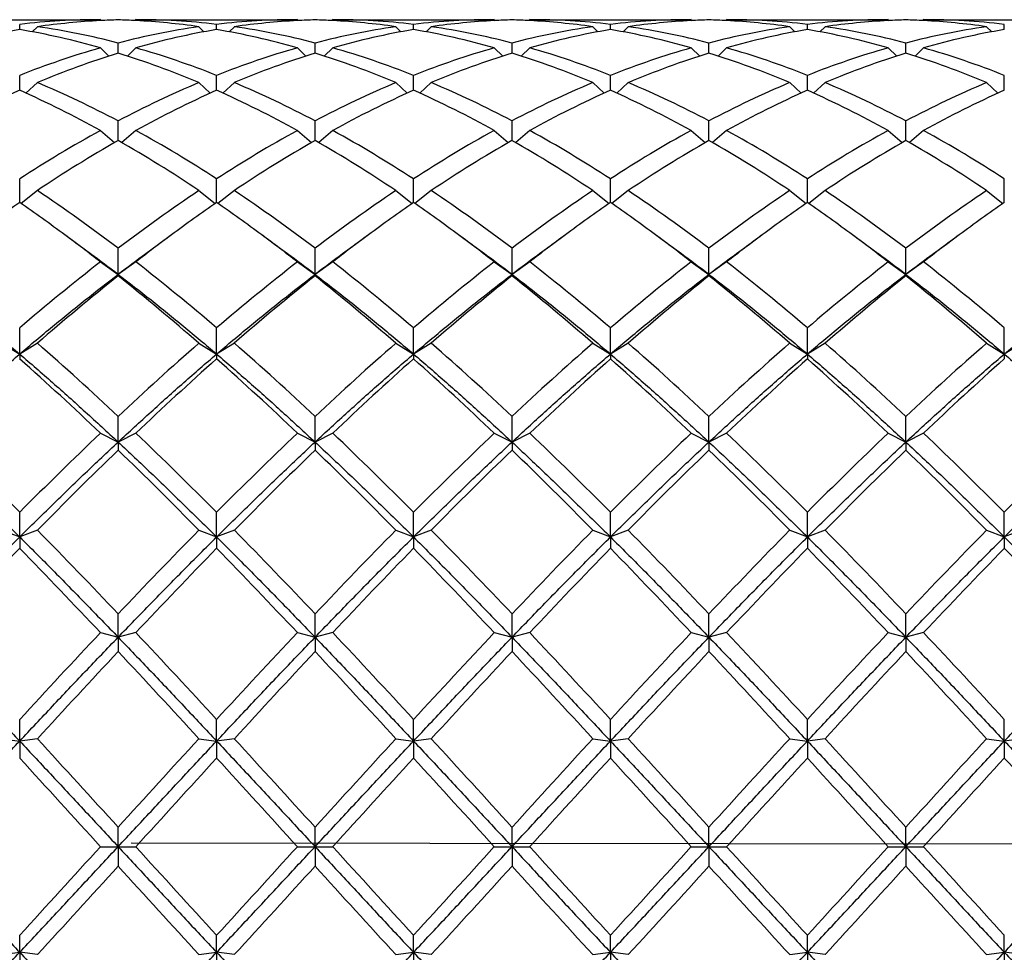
# Model space of a CAD drawing. Header units: millimetres. Extents: x 12 to 271, y 102 to 200.
# Tile 11 of 13: x 200 to 217, y 139 to 155. Entities that reach past the tile are written whole.
import ezdxf

# ---------------------------------------------------------------- set-up
doc = ezdxf.new("R2010")
doc.units = ezdxf.units.MM
doc.header["$LTSCALE"] = 16.335
doc.linetypes.add('CENTER', pattern=[0.6, 0.375, -0.075, 0.075, -0.075])
doc.layers.get('0').update_dxf_attribs({"linetype": 'CONTINUOUS'})
doc.layers.add('CENTER', color=1, linetype='CENTER')

msp = doc.modelspace()

# ---------------------------------------------------------------- linework, layer by layer
at = {"color": 7, "linetype": 'Continuous'}
for p, q in [((198.96, 154.853), (201.693, 154.853)), ((201.693, 154.853), (201.708, 154.838)), ((202.293, 154.853), (202.278, 154.838)), ((202.293, 154.853), (205.026, 154.853)), ((205.026, 154.853), (205.042, 154.838)), ((205.626, 154.853), (205.611, 154.838)), ((205.626, 154.853), (208.36, 154.853)), ((208.36, 154.853), (208.375, 154.838)), ((208.96, 154.853), (208.944, 154.838)), ((208.96, 154.853), (211.693, 154.853)), ((211.693, 154.853), (211.708, 154.838)), ((212.293, 154.853), (212.278, 154.838)), ((212.293, 154.853), (215.026, 154.853)), ((215.026, 154.853), (215.042, 154.838)), ((215.626, 154.853), (215.611, 154.838)), ((215.626, 154.853), (218.36, 154.853)), ((200.326, 154.687), (200.326, 154.773)), ((200.626, 154.734), (200.54, 154.647)), ((203.36, 154.734), (203.446, 154.647)), ((203.66, 154.687), (203.66, 154.773)), ((203.96, 154.734), (203.873, 154.647)), ((206.693, 154.734), (206.78, 154.647)), ((206.993, 154.687), (206.993, 154.773)), ((207.293, 154.734), (207.206, 154.647)), ((210.026, 154.734), (210.113, 154.647)), ((210.326, 154.687), (210.326, 154.773)), ((210.626, 154.734), (210.54, 154.647)), ((213.36, 154.734), (213.446, 154.647)), ((213.66, 154.687), (213.66, 154.773)), ((213.96, 154.734), (213.873, 154.647)), ((216.693, 154.734), (216.78, 154.647)), ((216.993, 154.687), (216.993, 154.773)), ((201.693, 154.376), (201.837, 154.237)), ((201.993, 154.287), (201.993, 154.458)), ((202.293, 154.376), (202.149, 154.237)), ((205.026, 154.376), (205.171, 154.237)), ((205.326, 154.287), (205.326, 154.458)), ((205.626, 154.376), (205.482, 154.237)), ((208.36, 154.376), (208.504, 154.237)), ((208.66, 154.287), (208.66, 154.458)), ((208.96, 154.376), (208.815, 154.237)), ((211.693, 154.376), (211.837, 154.237)), ((211.993, 154.287), (211.993, 154.458)), ((212.293, 154.376), (212.149, 154.237)), ((215.026, 154.376), (215.171, 154.237)), ((215.326, 154.287), (215.326, 154.458)), ((215.626, 154.376), (215.482, 154.237)), ((200.326, 153.658), (200.326, 153.91)), ((203.66, 153.658), (203.66, 153.91)), ((206.993, 153.658), (206.993, 153.91)), ((210.326, 153.658), (210.326, 153.91)), ((213.66, 153.658), (213.66, 153.91)), ((216.993, 153.658), (216.993, 153.91)), ((200.626, 153.788), (200.433, 153.609)), ((203.36, 153.788), (203.553, 153.609)), ((203.96, 153.788), (203.766, 153.609)), ((206.693, 153.788), (206.886, 153.609)), ((207.293, 153.788), (207.1, 153.609)), ((210.026, 153.788), (210.22, 153.609)), ((210.626, 153.788), (210.433, 153.609)), ((213.36, 153.788), (213.553, 153.609)), ((213.96, 153.788), (213.766, 153.609)), ((216.693, 153.788), (216.886, 153.609)), ((201.993, 152.809), (201.993, 153.139)), ((205.326, 152.809), (205.326, 153.139)), ((208.66, 152.809), (208.66, 153.139)), ((211.993, 152.809), (211.993, 153.139)), ((215.326, 152.809), (215.326, 153.139)), ((201.693, 152.978), (201.93, 152.772)), ((202.293, 152.978), (202.056, 152.772)), ((205.026, 152.978), (205.263, 152.772)), ((205.626, 152.978), (205.389, 152.772)), ((208.36, 152.978), (208.597, 152.772)), ((208.96, 152.978), (208.723, 152.772)), ((211.693, 152.978), (211.93, 152.772)), ((212.293, 152.978), (212.056, 152.772)), ((215.026, 152.978), (215.263, 152.772)), ((215.626, 152.978), (215.389, 152.772)), ((200.326, 151.756), (200.326, 152.158)), ((203.66, 151.756), (203.66, 152.158)), ((206.993, 151.756), (206.993, 152.158)), ((210.326, 151.756), (210.326, 152.158)), ((213.66, 151.756), (213.66, 152.158)), ((216.993, 151.756), (216.993, 152.158)), ((200.626, 151.96), (200.349, 151.74)), ((203.36, 151.96), (203.637, 151.74)), ((203.96, 151.96), (203.683, 151.74)), ((206.693, 151.96), (206.97, 151.74)), ((207.293, 151.96), (207.016, 151.74)), ((210.026, 151.96), (210.303, 151.74)), ((210.626, 151.96), (210.349, 151.74)), ((213.36, 151.96), (213.637, 151.74)), ((213.96, 151.96), (213.683, 151.74)), ((216.693, 151.96), (216.97, 151.74)), ((201.308, 151.05), (201.09, 151.211)), ((202.896, 151.211), (202.678, 151.05)), ((204.641, 151.05), (204.423, 151.211)), ((206.23, 151.211), (206.012, 151.05)), ((207.974, 151.05), (207.756, 151.211)), ((209.563, 151.211), (209.345, 151.05)), ((211.308, 151.05), (211.09, 151.211)), ((212.896, 151.211), (212.678, 151.05)), ((214.641, 151.05), (214.423, 151.211)), ((216.23, 151.211), (216.012, 151.05)), ((201.527, 150.889), (201.308, 151.05)), ((202.678, 151.05), (202.459, 150.889)), ((204.86, 150.889), (204.641, 151.05)), ((206.012, 151.05), (205.792, 150.889)), ((208.194, 150.889), (207.974, 151.05)), ((209.345, 151.05), (209.126, 150.889)), ((211.527, 150.889), (211.308, 151.05)), ((212.678, 151.05), (212.459, 150.889)), ((214.86, 150.889), (214.641, 151.05)), ((216.012, 151.05), (215.792, 150.889)), ((201.993, 150.541), (201.993, 150.983)), ((205.326, 150.541), (205.326, 150.983)), ((208.66, 150.541), (208.66, 150.983)), ((211.993, 150.541), (211.993, 150.983)), ((215.326, 150.541), (215.326, 150.983)), ((201.693, 150.753), (201.993, 150.541)), ((202.293, 150.753), (201.993, 150.541)), ((205.026, 150.753), (205.326, 150.541)), ((205.626, 150.753), (205.326, 150.541)), ((208.36, 150.753), (208.66, 150.541)), ((208.96, 150.753), (208.66, 150.541)), ((211.693, 150.753), (211.993, 150.541)), ((212.293, 150.753), (211.993, 150.541)), ((215.026, 150.753), (215.326, 150.541)), ((215.626, 150.753), (215.326, 150.541)), ((201.993, 150.541), (201.993, 150.517)), ((205.326, 150.541), (205.326, 150.517)), ((208.66, 150.541), (208.66, 150.517)), ((211.993, 150.541), (211.993, 150.517)), ((215.326, 150.541), (215.326, 150.517)), ((200.326, 149.193), (200.326, 149.635)), ((203.66, 149.193), (203.66, 149.635)), ((206.993, 149.193), (206.993, 149.635)), ((210.326, 149.193), (210.326, 149.635)), ((213.66, 149.193), (213.66, 149.635)), ((216.993, 149.193), (216.993, 149.635)), ((200.026, 149.376), (200.326, 149.193)), ((200.626, 149.376), (200.326, 149.193)), ((203.36, 149.376), (203.66, 149.193)), ((203.96, 149.376), (203.66, 149.193)), ((206.693, 149.376), (206.993, 149.193)), ((207.293, 149.376), (206.993, 149.193)), ((210.026, 149.376), (210.326, 149.193)), ((210.626, 149.376), (210.326, 149.193)), ((213.36, 149.376), (213.66, 149.193)), ((213.96, 149.376), (213.66, 149.193)), ((216.693, 149.376), (216.993, 149.193)), ((217.293, 149.376), (216.993, 149.193)), ((200.326, 149.193), (200.326, 149.112)), ((203.66, 149.193), (203.66, 149.112)), ((206.993, 149.193), (206.993, 149.112)), ((210.326, 149.193), (210.326, 149.112)), ((213.66, 149.193), (213.66, 149.112)), ((216.993, 149.193), (216.993, 149.112)), ((201.993, 147.703), (201.993, 148.137)), ((205.326, 147.703), (205.326, 148.137)), ((208.66, 147.703), (208.66, 148.137)), ((211.993, 147.703), (211.993, 148.137)), ((215.326, 147.703), (215.326, 148.137)), ((201.693, 147.853), (201.993, 147.703)), ((202.293, 147.853), (201.993, 147.703)), ((205.026, 147.853), (205.326, 147.703)), ((205.626, 147.853), (205.326, 147.703)), ((208.36, 147.853), (208.66, 147.703)), ((208.96, 147.853), (208.66, 147.703)), ((211.693, 147.853), (211.993, 147.703)), ((212.293, 147.853), (211.993, 147.703)), ((215.026, 147.853), (215.326, 147.703)), ((215.626, 147.853), (215.326, 147.703)), ((201.993, 147.703), (201.993, 147.566)), ((205.326, 147.703), (205.326, 147.566)), ((208.66, 147.703), (208.66, 147.566)), ((211.993, 147.703), (211.993, 147.566)), ((215.326, 147.703), (215.326, 147.566)), ((200.326, 146.096), (200.326, 146.514)), ((203.66, 146.096), (203.66, 146.514)), ((206.993, 146.096), (206.993, 146.514)), ((210.326, 146.096), (210.326, 146.514)), ((213.66, 146.096), (213.66, 146.514)), ((216.993, 146.096), (216.993, 146.514)), ((200.026, 146.211), (200.326, 146.096)), ((200.626, 146.211), (200.326, 146.096)), ((203.36, 146.211), (203.66, 146.096)), ((203.96, 146.211), (203.66, 146.096)), ((206.693, 146.211), (206.993, 146.096)), ((207.293, 146.211), (206.993, 146.096)), ((210.026, 146.211), (210.326, 146.096)), ((210.626, 146.211), (210.326, 146.096)), ((213.36, 146.211), (213.66, 146.096)), ((213.96, 146.211), (213.66, 146.096)), ((216.693, 146.211), (216.993, 146.096)), ((217.293, 146.211), (216.993, 146.096)), ((200.326, 146.096), (200.326, 145.905)), ((203.66, 146.096), (203.66, 145.905)), ((206.993, 146.096), (206.993, 145.905)), ((210.326, 146.096), (210.326, 145.905)), ((213.66, 146.096), (213.66, 145.905)), ((216.993, 146.096), (216.993, 145.905)), ((201.993, 144.399), (201.993, 144.794)), ((205.326, 144.399), (205.326, 144.794)), ((208.66, 144.399), (208.66, 144.794)), ((211.993, 144.399), (211.993, 144.794)), ((215.326, 144.399), (215.326, 144.794)), ((201.693, 144.477), (201.993, 144.399)), ((202.293, 144.477), (201.993, 144.399)), ((201.993, 144.399), (201.993, 144.157)), ((205.026, 144.477), (205.326, 144.399)), ((205.626, 144.477), (205.326, 144.399)), ((205.326, 144.399), (205.326, 144.157)), ((208.36, 144.477), (208.66, 144.399)), ((208.96, 144.477), (208.66, 144.399)), ((208.66, 144.399), (208.66, 144.157)), ((211.693, 144.477), (211.993, 144.399)), ((212.293, 144.477), (211.993, 144.399)), ((211.993, 144.399), (211.993, 144.157)), ((215.026, 144.477), (215.326, 144.399)), ((215.626, 144.477), (215.326, 144.399)), ((215.326, 144.399), (215.326, 144.157)), ((200.326, 142.641), (200.326, 143.007)), ((203.66, 142.641), (203.66, 143.007)), ((206.993, 142.641), (206.993, 143.007)), ((210.326, 142.641), (210.326, 143.007)), ((213.66, 142.641), (213.66, 143.007)), ((216.993, 142.641), (216.993, 143.007)), ((200.026, 142.681), (200.326, 142.641)), ((200.626, 142.681), (200.326, 142.641)), ((203.36, 142.681), (203.66, 142.641)), ((203.96, 142.681), (203.66, 142.641)), ((206.693, 142.681), (206.993, 142.641)), ((207.293, 142.681), (206.993, 142.641)), ((210.026, 142.681), (210.326, 142.641)), ((210.626, 142.681), (210.326, 142.641)), ((213.36, 142.681), (213.66, 142.641)), ((213.96, 142.681), (213.66, 142.641)), ((216.693, 142.681), (216.993, 142.641)), ((217.293, 142.681), (216.993, 142.641)), ((200.326, 142.641), (200.326, 142.353)), ((203.66, 142.641), (203.66, 142.353)), ((206.993, 142.641), (206.993, 142.353)), ((210.326, 142.641), (210.326, 142.353)), ((213.66, 142.641), (213.66, 142.353)), ((216.993, 142.641), (216.993, 142.353)), ((201.993, 140.853), (201.993, 141.183)), ((205.326, 140.853), (205.326, 141.183)), ((208.66, 140.853), (208.66, 141.183)), ((211.993, 140.853), (211.993, 141.183)), ((215.326, 140.853), (215.326, 141.183)), ((201.693, 140.853), (202.293, 140.853)), ((201.993, 140.853), (201.993, 140.523)), ((205.026, 140.853), (205.626, 140.853)), ((205.326, 140.853), (205.326, 140.523)), ((208.36, 140.853), (208.96, 140.853)), ((208.66, 140.853), (208.66, 140.523)), ((211.693, 140.853), (212.293, 140.853)), ((211.993, 140.853), (211.993, 140.523)), ((215.026, 140.853), (215.626, 140.853)), ((215.326, 140.853), (215.326, 140.523)), ((200.326, 139.065), (200.326, 139.353)), ((203.66, 139.065), (203.66, 139.353)), ((206.993, 139.065), (206.993, 139.353)), ((210.326, 139.065), (210.326, 139.353)), ((213.66, 139.065), (213.66, 139.353)), ((216.993, 139.065), (216.993, 139.353)), ((200.026, 139.026), (200.326, 139.065)), ((200.626, 139.026), (200.326, 139.065)), ((200.326, 139.065), (200.326, 138.699)), ((203.36, 139.026), (203.66, 139.065)), ((203.96, 139.026), (203.66, 139.065)), ((203.66, 139.065), (203.66, 138.699)), ((206.693, 139.026), (206.993, 139.065)), ((207.293, 139.026), (206.993, 139.065)), ((206.993, 139.065), (206.993, 138.699)), ((210.026, 139.026), (210.326, 139.065)), ((210.626, 139.026), (210.326, 139.065)), ((210.326, 139.065), (210.326, 138.699)), ((213.36, 139.026), (213.66, 139.065)), ((213.96, 139.026), (213.66, 139.065)), ((213.66, 139.065), (213.66, 138.699)), ((216.693, 139.026), (216.993, 139.065)), ((217.293, 139.026), (216.993, 139.065)), ((216.993, 139.065), (216.993, 138.699))]:
    msp.add_line(p, q, dxfattribs=at)
for centre, radius, start, end in [((201.695, 143.184), 11.67, 90.0112, 96.7368), ((202.304, 143.073), 11.781, 92.9707, 98.188), ((202.294, 143.24), 11.613, 91.4847, 92.9629), ((201.692, 143.24), 11.613, 87.0371, 88.5153), ((201.682, 143.073), 11.781, 81.812, 87.0293), ((202.291, 143.184), 11.67, 83.2632, 89.9888), ((205.029, 143.184), 11.67, 90.0112, 96.7368), ((205.637, 143.073), 11.781, 92.9707, 98.188), ((205.627, 143.24), 11.613, 91.4847, 92.9629), ((205.025, 143.24), 11.613, 87.0371, 88.5153), ((205.624, 143.184), 11.67, 83.2632, 89.9888), ((205.015, 143.073), 11.781, 81.812, 87.0293), ((208.362, 143.184), 11.67, 90.0112, 96.7368), ((208.971, 143.073), 11.781, 92.9707, 98.188), ((208.961, 143.24), 11.613, 91.4847, 92.9629), ((208.359, 143.24), 11.613, 87.0371, 88.5153), ((208.349, 143.073), 11.781, 81.812, 87.0293), ((208.957, 143.184), 11.67, 83.2632, 89.9888), ((211.695, 143.184), 11.67, 90.0112, 96.7368), ((212.304, 143.073), 11.781, 92.9707, 98.188), ((212.294, 143.24), 11.613, 91.4847, 92.9629), ((211.692, 143.24), 11.613, 87.0371, 88.5153), ((211.682, 143.073), 11.781, 81.812, 87.0293), ((212.291, 143.184), 11.67, 83.2632, 89.9888), ((215.029, 143.184), 11.67, 90.0112, 96.7368), ((215.637, 143.073), 11.781, 92.9707, 98.188), ((215.627, 143.24), 11.613, 91.4847, 92.9629), ((215.025, 143.24), 11.613, 87.0371, 88.5153), ((215.624, 143.184), 11.67, 83.2632, 89.9888), ((215.015, 143.073), 11.781, 81.812, 87.0293), ((202.468, 142.093), 12.774, 99.65, 105.939), ((198.185, 142.093), 12.774, 74.061, 80.35), ((198.839, 142.344), 12.518, 75.4043, 81.7889), ((205.147, 142.344), 12.518, 98.2111, 104.5957), ((205.801, 142.093), 12.774, 99.65, 105.939), ((201.518, 142.093), 12.774, 74.061, 80.35), ((202.172, 142.344), 12.518, 75.4043, 81.7889), ((208.481, 142.344), 12.518, 98.2111, 104.5957), ((209.134, 142.093), 12.774, 99.65, 105.939), ((204.852, 142.093), 12.774, 74.061, 80.35), ((205.505, 142.344), 12.518, 75.4043, 81.7889), ((211.814, 142.344), 12.518, 98.2111, 104.5957), ((212.468, 142.093), 12.774, 99.65, 105.939), ((208.185, 142.093), 12.774, 74.061, 80.35), ((208.839, 142.344), 12.518, 75.4043, 81.7889), ((215.147, 142.344), 12.518, 98.2111, 104.5957), ((215.801, 142.093), 12.774, 99.65, 105.939), ((211.518, 142.093), 12.774, 74.061, 80.35), ((212.172, 142.344), 12.518, 75.4043, 81.7889), ((218.481, 142.344), 12.518, 98.2111, 104.5957), ((219.134, 142.093), 12.774, 99.65, 105.939), ((205.644, 140.553), 14.377, 105.9503, 111.7071), ((198.342, 140.553), 14.377, 68.2929, 74.0497), ((208.977, 140.553), 14.377, 105.9503, 111.7071), ((201.675, 140.553), 14.377, 68.2929, 74.0497), ((212.311, 140.553), 14.377, 105.9503, 111.7071), ((205.009, 140.553), 14.377, 68.2929, 74.0497), ((215.644, 140.553), 14.377, 105.9503, 111.7071), ((208.342, 140.553), 14.377, 68.2929, 74.0497), ((218.977, 140.553), 14.377, 105.9503, 111.7071), ((211.675, 140.553), 14.377, 68.2929, 74.0497), ((206.395, 140.125), 14.831, 107.2658, 112.8896), ((197.591, 140.125), 14.831, 67.1104, 72.7342), ((209.728, 140.125), 14.831, 107.2659, 112.8896), ((200.924, 140.125), 14.831, 67.1104, 72.7342), ((213.062, 140.125), 14.831, 107.2659, 112.8896), ((204.258, 140.125), 14.831, 67.1104, 72.7342), ((216.395, 140.124), 14.831, 107.2659, 112.8896), ((207.591, 140.125), 14.831, 67.1104, 72.7342), ((219.728, 140.125), 14.831, 107.2659, 112.8896), ((210.924, 140.125), 14.831, 67.1104, 72.7342), ((193.851, 137.742), 17.418, 62.1296, 67.1071), ((210.135, 137.742), 17.418, 112.8929, 117.8704), ((197.184, 137.742), 17.418, 62.1296, 67.1071), ((213.469, 137.742), 17.418, 112.8929, 117.8704), ((200.517, 137.742), 17.418, 62.1296, 67.1071), ((216.802, 137.742), 17.418, 112.8929, 117.8704), ((203.851, 137.742), 17.418, 62.1296, 67.1071), ((220.135, 137.742), 17.418, 112.8929, 117.8704), ((207.184, 137.742), 17.418, 62.1296, 67.1071), ((223.469, 137.742), 17.418, 112.8929, 117.8704), ((207.705, 137.119), 18.11, 114.0425, 118.8735), ((192.948, 137.119), 18.11, 61.1265, 65.9575), ((211.038, 137.119), 18.11, 114.0425, 118.8735), ((196.281, 137.119), 18.11, 61.1265, 65.9575), ((214.371, 137.119), 18.11, 114.0425, 118.8735), ((199.615, 137.119), 18.11, 61.1265, 65.9575), ((217.705, 137.119), 18.11, 114.0424, 118.8736), ((202.948, 137.119), 18.11, 61.1265, 65.9575), ((221.038, 137.119), 18.11, 114.0424, 118.8736), ((206.281, 137.119), 18.11, 61.1265, 65.9575), ((224.371, 137.119), 18.11, 114.0425, 118.8735), ((212.277, 133.782), 21.92, 118.8713, 123.0377), ((191.709, 133.782), 21.92, 56.9623, 61.1287), ((215.61, 133.782), 21.92, 118.8713, 123.0377), ((195.042, 133.782), 21.92, 56.9623, 61.1287), ((218.944, 133.782), 21.921, 118.8713, 123.0377), ((198.376, 133.782), 21.92, 56.9623, 61.1287), ((222.277, 133.782), 21.921, 118.8713, 123.0377), ((201.709, 133.782), 21.92, 56.9623, 61.1287), ((225.61, 133.782), 21.92, 118.8713, 123.0377), ((205.042, 133.782), 21.92, 56.9623, 61.1287), ((213.396, 132.931), 22.917, 119.8414, 123.8649), ((190.59, 132.931), 22.917, 56.1351, 60.1586), ((216.73, 132.931), 22.917, 119.8414, 123.8649), ((193.923, 132.931), 22.917, 56.1351, 60.1586), ((220.063, 132.931), 22.917, 119.8414, 123.8649), ((197.256, 132.931), 22.917, 56.1351, 60.1586), ((223.397, 132.931), 22.917, 119.8414, 123.8649), ((200.59, 132.931), 22.917, 56.1351, 60.1586), ((226.73, 132.931), 22.917, 119.8414, 123.8649), ((203.923, 132.931), 22.917, 56.1351, 60.1586), ((184.844, 128.438), 28.326, 52.7414, 56.14), ((219.142, 128.438), 28.326, 123.86, 127.2586), ((188.177, 128.438), 28.326, 52.7414, 56.14), ((222.475, 128.438), 28.326, 123.86, 127.2586), ((191.511, 128.438), 28.326, 52.7414, 56.14), ((225.809, 128.438), 28.326, 123.86, 127.2586), ((194.844, 128.438), 28.326, 52.7414, 56.14), ((229.142, 128.438), 28.326, 123.86, 127.2586), ((198.177, 128.438), 28.326, 52.7414, 56.14), ((232.475, 128.438), 28.326, 123.86, 127.2586), ((216.684, 128.071), 28.785, 124.6302, 126.4982), ((183.969, 128.071), 28.785, 53.5018, 55.3698), ((220.017, 128.071), 28.785, 124.6302, 126.4982), ((187.302, 128.071), 28.785, 53.5018, 55.3698), ((223.351, 128.071), 28.785, 124.6302, 126.4982), ((190.635, 128.071), 28.785, 53.5018, 55.3698), ((226.684, 128.072), 28.784, 124.6301, 126.4982), ((193.969, 128.071), 28.785, 53.5018, 55.3698), ((230.017, 128.072), 28.784, 124.6301, 126.4982), ((197.302, 128.071), 28.785, 53.5018, 55.3698), ((233.351, 128.071), 28.785, 124.6302, 126.4982), ((182.262, 125.772), 31.648, 52.1233, 53.4944), ((221.724, 125.772), 31.648, 126.5056, 127.8767), ((185.596, 125.772), 31.648, 52.1233, 53.4944), ((225.057, 125.772), 31.648, 126.5056, 127.8767), ((188.929, 125.772), 31.648, 52.1233, 53.4944), ((228.39, 125.772), 31.648, 126.5056, 127.8767), ((192.262, 125.772), 31.648, 52.1233, 53.4944), ((231.724, 125.772), 31.648, 126.5056, 127.8767), ((195.596, 125.772), 31.648, 52.1233, 53.4944), ((235.057, 125.772), 31.648, 126.5056, 127.8767), ((182.643, 125.115), 31.951, 52.7279, 53.7706), ((221.343, 125.115), 31.951, 126.2294, 127.2721), ((185.977, 125.115), 31.951, 52.7279, 53.7706), ((224.676, 125.115), 31.951, 126.2294, 127.2721), ((189.31, 125.115), 31.951, 52.7279, 53.7706), ((228.009, 125.115), 31.951, 126.2294, 127.2721), ((192.643, 125.115), 31.951, 52.7279, 53.7706), ((231.343, 125.115), 31.951, 126.2294, 127.2721), ((195.977, 125.115), 31.951, 52.7279, 53.7706), ((234.676, 125.115), 31.951, 126.2294, 127.2721), ((224.656, 121.275), 37.366, 127.9193, 130.6265), ((179.33, 121.275), 37.366, 49.3735, 52.0807), ((227.99, 121.275), 37.366, 127.9193, 130.6265), ((182.663, 121.275), 37.366, 49.3735, 52.0807), ((231.323, 121.275), 37.367, 127.9193, 130.6265), ((185.996, 121.275), 37.366, 49.3735, 52.0807), ((234.657, 121.275), 37.367, 127.9193, 130.6265), ((189.33, 121.275), 37.366, 49.3735, 52.0807), ((237.99, 121.275), 37.366, 127.9192, 130.6265), ((192.663, 121.275), 37.366, 49.3735, 52.0807), ((226.527, 119.737), 39.361, 128.5584, 131.1501), ((177.459, 119.737), 39.361, 48.8499, 51.4416), ((229.861, 119.737), 39.362, 128.5584, 131.1501), ((180.792, 119.737), 39.361, 48.8499, 51.4416), ((233.194, 119.737), 39.362, 128.5584, 131.15), ((184.125, 119.737), 39.361, 48.8499, 51.4416), ((236.528, 119.737), 39.362, 128.5584, 131.15), ((187.459, 119.737), 39.361, 48.8499, 51.4416), ((239.861, 119.737), 39.361, 128.5584, 131.1501), ((190.792, 119.737), 39.361, 48.8499, 51.4416), ((167.477, 111.437), 50.381, 46.757, 48.855), ((236.509, 111.437), 50.381, 131.145, 133.243), ((170.811, 111.437), 50.381, 46.757, 48.855), ((239.842, 111.437), 50.381, 131.145, 133.243), ((174.144, 111.437), 50.381, 46.757, 48.855), ((243.175, 111.437), 50.381, 131.145, 133.243), ((177.477, 111.437), 50.381, 46.757, 48.855), ((246.508, 111.437), 50.38, 131.145, 133.243), ((180.811, 111.437), 50.381, 46.757, 48.855), ((249.842, 111.437), 50.381, 131.145, 133.243), ((164.892, 109.265), 53.323, 46.3586, 48.355), ((239.094, 109.265), 53.323, 131.645, 133.6414), ((168.226, 109.265), 53.323, 46.3586, 48.355), ((242.427, 109.265), 53.323, 131.645, 133.6414), ((171.559, 109.265), 53.323, 46.3586, 48.355), ((245.76, 109.265), 53.322, 131.645, 133.6414), ((174.892, 109.265), 53.323, 46.3586, 48.355), ((249.093, 109.265), 53.322, 131.645, 133.6414), ((178.226, 109.265), 53.323, 46.3586, 48.355), ((252.427, 109.264), 53.324, 131.645, 133.6414), ((150.518, 97.05), 70.197, 44.80089, 46.36271), ((250.135, 97.05), 70.197, 133.63729, 135.19911), ((153.851, 97.05), 70.197, 44.80089, 46.36271), ((253.469, 97.05), 70.197, 133.63729, 135.19911), ((157.184, 97.05), 70.197, 44.80089, 46.36271), ((256.802, 97.05), 70.197, 133.6373, 135.1991), ((160.518, 97.05), 70.197, 44.80089, 46.36271), ((260.136, 97.049), 70.198, 133.63731, 135.1991), ((163.851, 97.05), 70.197, 44.80089, 46.36271), ((263.468, 97.05), 70.197, 133.63729, 135.19911), ((167.184, 97.05), 70.197, 44.80089, 46.36271), ((266.803, 97.049), 70.198, 133.63731, 135.1991), ((254.043, 93.695), 74.908, 134.01507, 135.48705), ((149.943, 93.695), 74.909, 44.51295, 45.98493), ((257.377, 93.694), 74.909, 134.01507, 135.48704), ((153.276, 93.695), 74.909, 44.51295, 45.98493), ((260.711, 93.694), 74.91, 134.01508, 135.48703), ((156.61, 93.695), 74.909, 44.51295, 45.98493), ((264.045, 93.693), 74.911, 134.01509, 135.48703), ((159.943, 93.695), 74.909, 44.51295, 45.98493), ((267.377, 93.694), 74.909, 134.01507, 135.48704), ((163.276, 93.695), 74.909, 44.51295, 45.98493), ((126.439, 73.266), 104.042, 43.43204, 44.51601), ((277.547, 73.266), 104.042, 135.48399, 136.56796), ((129.772, 73.266), 104.042, 43.43204, 44.51601), ((280.88, 73.266), 104.042, 135.48399, 136.56796), ((133.106, 73.266), 104.042, 43.43204, 44.51601), ((284.213, 73.267), 104.04, 135.48398, 136.56797), ((136.439, 73.266), 104.042, 43.43204, 44.51601), ((287.545, 73.268), 104.039, 135.48398, 136.56798), ((139.772, 73.266), 104.042, 43.43204, 44.51601), ((290.88, 73.267), 104.041, 135.48399, 136.56796), ((281.217, 67.114), 112.922, 135.7535, 136.75638), ((119.434, 67.113), 112.923, 43.24363, 44.2465), ((284.552, 67.113), 112.923, 135.7535, 136.75637), ((122.768, 67.113), 112.923, 43.24363, 44.2465), ((287.885, 67.113), 112.924, 135.7535, 136.75637), ((126.101, 67.113), 112.923, 43.24363, 44.2465), ((291.216, 67.115), 112.92, 135.75349, 136.75639), ((129.434, 67.113), 112.923, 43.24363, 44.2465), ((294.549, 67.115), 112.92, 135.75349, 136.75639), ((132.768, 67.113), 112.923, 43.24363, 44.2465), ((297.886, 67.112), 112.924, 135.75351, 136.75637), ((136.101, 67.113), 112.923, 43.24363, 44.2465), ((330.978, 22.876), 177.486, 136.75438, 137.40223), ((73.009, 22.877), 177.485, 42.59777, 43.24562), ((334.312, 22.876), 177.487, 136.75438, 137.40223), ((76.342, 22.877), 177.485, 42.59777, 43.24562), ((337.647, 22.874), 177.489, 136.75439, 137.40223), ((79.675, 22.877), 177.485, 42.59777, 43.24562), ((340.982, 22.872), 177.492, 136.75439, 137.40222), ((83.009, 22.877), 177.485, 42.59777, 43.24562), ((344.311, 22.877), 177.485, 136.75438, 137.40224), ((86.342, 22.877), 177.485, 42.59777, 43.24562), ((349.073, 6.647), 201.349, 136.92595, 137.49846), ((54.913, 6.647), 201.35, 42.50154, 43.07405), ((352.409, 6.644), 201.353, 136.92595, 137.49845), ((58.246, 6.647), 201.35, 42.50154, 43.07405), ((355.746, 6.641), 201.357, 136.92596, 137.49845), ((61.58, 6.647), 201.35, 42.50154, 43.07405), ((359.082, 6.639), 201.361, 136.92596, 137.49844), ((64.913, 6.647), 201.35, 42.50154, 43.07405), ((362.409, 6.645), 201.353, 136.92595, 137.49845), ((68.246, 6.647), 201.35, 42.50154, 43.07405), ((-160.688, -188.432), 490.085, 42.2655, 42.50252), ((564.672, -188.43), 490.083, 137.49748, 137.7345), ((-157.355, -188.432), 490.085, 42.2655, 42.50252), ((568.009, -188.434), 490.088, 137.49748, 137.7345), ((-154.021, -188.432), 490.085, 42.2655, 42.50252), ((571.321, -188.414), 490.058, 137.49747, 137.73451), ((-150.688, -188.432), 490.085, 42.2655, 42.50252), ((574.637, -188.398), 490.035, 137.49746, 137.73451), ((-147.355, -188.432), 490.085, 42.2655, 42.50252), ((578.002, -188.427), 490.078, 137.49747, 137.7345), ((-321.331, -334.357), 706.668, 42.257696, 42.422214), ((725.315, -334.355), 706.664, 137.577785, 137.742304), ((-317.998, -334.357), 706.668, 42.257696, 42.422214), ((728.657, -334.362), 706.676, 137.577787, 137.742303), ((-314.665, -334.357), 706.668, 42.257696, 42.422214), ((731.91, -334.289), 706.568, 137.577774, 137.742316), ((-311.331, -334.357), 706.668, 42.257696, 42.422214), ((735.241, -334.287), 706.564, 137.577774, 137.742316), ((-307.998, -334.357), 706.668, 42.257696, 42.422214), ((738.675, -334.379), 706.701, 137.577789, 137.7423), ((-304.665, -334.357), 706.668, 42.257696, 42.422214), ((-321.32, 616.053), 706.652, 317.577784, 317.742306), ((725.317, 616.063), 706.668, 222.257696, 222.422214), ((-317.981, 616.048), 706.645, 317.577783, 317.742307), ((728.651, 616.063), 706.668, 222.257696, 222.422214), ((-314.62, 616.023), 706.607, 317.577779, 317.742311), ((731.984, 616.063), 706.668, 222.257696, 222.422214), ((-311.257, 615.996), 706.567, 317.577774, 317.742316), ((735.317, 616.063), 706.668, 222.257696, 222.422214), ((-307.995, 616.061), 706.664, 317.577785, 317.742304), ((738.651, 616.063), 706.668, 222.257696, 222.422214), ((-160.691, 470.142), 490.09, 317.49748, 317.7345), ((564.674, 470.139), 490.085, 222.2655, 222.50252), ((-157.34, 470.125), 490.065, 317.49747, 317.73451), ((568.007, 470.139), 490.085, 222.2655, 222.50252), ((-153.989, 470.109), 490.042, 317.49747, 317.73451), ((571.341, 470.139), 490.085, 222.2655, 222.50252), ((-150.639, 470.094), 490.02, 317.49746, 317.73452), ((574.674, 470.139), 490.085, 222.2655, 222.50252), ((-147.341, 470.127), 490.067, 317.49747, 317.7345), ((578.007, 470.139), 490.085, 222.2655, 222.50252)]:
    msp.add_arc(centre, radius, start, end, dxfattribs=at)
for points, start_tangent, end_tangent in [([(198.66, 150.541), (199.215, 150.109), (199.771, 149.659), (200.326, 149.193)], (0.795839, -0.605509), (0.76057, -0.649256)), ([(200.326, 149.193), (200.882, 149.659), (201.437, 150.109), (201.993, 150.541)], (0.76057, 0.649256), (0.795839, 0.605509)), ([(201.993, 150.541), (202.549, 150.109), (203.104, 149.659), (203.66, 149.193)], (0.795839, -0.605509), (0.76057, -0.649256)), ([(203.66, 149.193), (204.215, 149.659), (204.771, 150.109), (205.326, 150.541)], (0.76057, 0.649256), (0.795839, 0.605509)), ([(205.326, 150.541), (205.882, 150.109), (206.437, 149.659), (206.993, 149.193)], (0.795839, -0.605509), (0.76057, -0.649256)), ([(206.993, 149.193), (207.549, 149.659), (208.104, 150.109), (208.66, 150.541)], (0.76057, 0.649256), (0.795839, 0.605509)), ([(208.66, 150.541), (209.215, 150.109), (209.771, 149.659), (210.326, 149.193)], (0.795839, -0.605509), (0.76057, -0.649256)), ([(210.326, 149.193), (210.882, 149.659), (211.437, 150.109), (211.993, 150.541)], (0.76057, 0.649256), (0.795839, 0.605509)), ([(211.993, 150.541), (212.549, 150.109), (213.104, 149.659), (213.66, 149.193)], (0.795839, -0.605509), (0.76057, -0.649256)), ([(213.66, 149.193), (214.215, 149.659), (214.771, 150.109), (215.326, 150.541)], (0.76057, 0.649256), (0.795839, 0.605509)), ([(215.326, 150.541), (215.882, 150.109), (216.437, 149.659), (216.993, 149.193)], (0.795839, -0.605509), (0.76057, -0.649256)), ([(216.993, 149.193), (217.549, 149.659), (218.104, 150.109), (218.66, 150.541)], (0.76057, 0.649256), (0.795839, 0.605509)), ([(198.66, 147.703), (199.215, 148.214), (199.771, 148.711), (200.326, 149.193)], (0.7316, 0.681734), (0.76057, 0.649256)), ([(200.326, 149.193), (200.882, 148.711), (201.437, 148.214), (201.993, 147.703)], (0.76057, -0.649256), (0.7316, -0.681734)), ([(201.993, 147.703), (202.549, 148.214), (203.104, 148.711), (203.66, 149.193)], (0.7316, 0.681734), (0.76057, 0.649256)), ([(203.66, 149.193), (204.215, 148.711), (204.771, 148.214), (205.326, 147.703)], (0.76057, -0.649256), (0.7316, -0.681734)), ([(205.326, 147.703), (205.882, 148.214), (206.437, 148.711), (206.993, 149.193)], (0.7316, 0.681734), (0.76057, 0.649256)), ([(206.993, 149.193), (207.549, 148.711), (208.104, 148.214), (208.66, 147.703)], (0.76057, -0.649256), (0.7316, -0.681734)), ([(208.66, 147.703), (209.215, 148.214), (209.771, 148.711), (210.326, 149.193)], (0.7316, 0.681734), (0.76057, 0.649256)), ([(210.326, 149.193), (210.882, 148.711), (211.437, 148.214), (211.993, 147.703)], (0.76057, -0.649256), (0.7316, -0.681734)), ([(211.993, 147.703), (212.549, 148.214), (213.104, 148.711), (213.66, 149.193)], (0.7316, 0.681734), (0.76057, 0.649256)), ([(213.66, 149.193), (214.215, 148.711), (214.771, 148.214), (215.326, 147.703)], (0.76057, -0.649256), (0.7316, -0.681734)), ([(215.326, 147.703), (215.882, 148.214), (216.437, 148.711), (216.993, 149.193)], (0.7316, 0.681734), (0.76057, 0.649256)), ([(216.993, 149.193), (217.549, 148.711), (218.104, 148.214), (218.66, 147.703)], (0.76057, -0.649256), (0.7316, -0.681734)), ([(198.66, 147.703), (199.215, 147.179), (199.771, 146.643), (200.326, 146.096)], (0.7316, -0.681734), (0.709199, -0.705008)), ([(200.326, 146.096), (200.882, 146.643), (201.437, 147.179), (201.993, 147.703)], (0.709199, 0.705008), (0.7316, 0.681734)), ([(201.993, 147.703), (202.549, 147.179), (203.104, 146.643), (203.66, 146.096)], (0.7316, -0.681734), (0.709199, -0.705008)), ([(203.66, 146.096), (204.215, 146.643), (204.771, 147.179), (205.326, 147.703)], (0.709199, 0.705008), (0.7316, 0.681734)), ([(205.326, 147.703), (205.882, 147.179), (206.437, 146.643), (206.993, 146.096)], (0.7316, -0.681734), (0.709199, -0.705008)), ([(206.993, 146.096), (207.549, 146.643), (208.104, 147.179), (208.66, 147.703)], (0.709199, 0.705008), (0.7316, 0.681734)), ([(208.66, 147.703), (209.215, 147.179), (209.771, 146.643), (210.326, 146.096)], (0.7316, -0.681734), (0.709199, -0.705008)), ([(210.326, 146.096), (210.882, 146.643), (211.437, 147.179), (211.993, 147.703)], (0.709199, 0.705008), (0.7316, 0.681734)), ([(211.993, 147.703), (212.549, 147.179), (213.104, 146.643), (213.66, 146.096)], (0.7316, -0.681734), (0.709199, -0.705008)), ([(213.66, 146.096), (214.215, 146.643), (214.771, 147.179), (215.326, 147.703)], (0.709199, 0.705008), (0.7316, 0.681734)), ([(215.326, 147.703), (215.882, 147.179), (216.437, 146.643), (216.993, 146.096)], (0.7316, -0.681734), (0.709199, -0.705008)), ([(216.993, 146.096), (217.549, 146.643), (218.104, 147.179), (218.66, 147.703)], (0.709199, 0.705008), (0.7316, 0.681734)), ([(198.66, 144.399), (199.215, 144.973), (199.771, 145.539), (200.326, 146.096)], (0.69334, 0.72061), (0.709199, 0.705008)), ([(200.326, 146.096), (200.882, 145.539), (201.437, 144.973), (201.993, 144.399)], (0.709199, -0.705008), (0.69334, -0.72061)), ([(201.993, 144.399), (202.549, 144.973), (203.104, 145.539), (203.66, 146.096)], (0.69334, 0.72061), (0.709199, 0.705008)), ([(203.66, 146.096), (204.215, 145.539), (204.771, 144.973), (205.326, 144.399)], (0.709199, -0.705008), (0.69334, -0.72061)), ([(205.326, 144.399), (205.882, 144.973), (206.437, 145.539), (206.993, 146.096)], (0.69334, 0.72061), (0.709199, 0.705008)), ([(206.993, 146.096), (207.549, 145.539), (208.104, 144.973), (208.66, 144.399)], (0.709199, -0.705008), (0.69334, -0.72061)), ([(208.66, 144.399), (209.215, 144.973), (209.771, 145.539), (210.326, 146.096)], (0.69334, 0.72061), (0.709199, 0.705008)), ([(210.326, 146.096), (210.882, 145.539), (211.437, 144.973), (211.993, 144.399)], (0.709199, -0.705008), (0.69334, -0.72061)), ([(211.993, 144.399), (212.549, 144.973), (213.104, 145.539), (213.66, 146.096)], (0.69334, 0.72061), (0.709199, 0.705008)), ([(213.66, 146.096), (214.215, 145.539), (214.771, 144.973), (215.326, 144.399)], (0.709199, -0.705008), (0.69334, -0.72061)), ([(215.326, 144.399), (215.882, 144.973), (216.437, 145.539), (216.993, 146.096)], (0.69334, 0.72061), (0.709199, 0.705008)), ([(216.993, 146.096), (217.549, 145.539), (218.104, 144.973), (218.66, 144.399)], (0.709199, -0.705008), (0.69334, -0.72061)), ([(198.66, 144.399), (199.215, 143.819), (199.771, 143.232), (200.326, 142.641)], (0.69334, -0.72061), (0.683899, -0.729577)), ([(200.326, 142.641), (200.882, 143.232), (201.437, 143.819), (201.993, 144.399)], (0.683899, 0.729577), (0.69334, 0.72061)), ([(201.993, 144.399), (202.549, 143.819), (203.104, 143.232), (203.66, 142.641)], (0.69334, -0.72061), (0.683899, -0.729577)), ([(203.66, 142.641), (204.215, 143.232), (204.771, 143.819), (205.326, 144.399)], (0.683899, 0.729577), (0.69334, 0.72061)), ([(205.326, 144.399), (205.882, 143.819), (206.437, 143.232), (206.993, 142.641)], (0.69334, -0.72061), (0.683899, -0.729577)), ([(206.993, 142.641), (207.549, 143.232), (208.104, 143.819), (208.66, 144.399)], (0.683899, 0.729577), (0.69334, 0.72061)), ([(208.66, 144.399), (209.215, 143.819), (209.771, 143.232), (210.326, 142.641)], (0.69334, -0.72061), (0.683899, -0.729577)), ([(210.326, 142.641), (210.882, 143.232), (211.437, 143.819), (211.993, 144.399)], (0.683899, 0.729577), (0.69334, 0.72061)), ([(211.993, 144.399), (212.549, 143.819), (213.104, 143.232), (213.66, 142.641)], (0.69334, -0.72061), (0.683899, -0.729577)), ([(213.66, 142.641), (214.215, 143.232), (214.771, 143.819), (215.326, 144.399)], (0.683899, 0.729577), (0.69334, 0.72061)), ([(215.326, 144.399), (215.882, 143.819), (216.437, 143.232), (216.993, 142.641)], (0.69334, -0.72061), (0.683899, -0.729577)), ([(216.993, 142.641), (217.549, 143.232), (218.104, 143.819), (218.66, 144.399)], (0.683899, 0.729577), (0.69334, 0.72061)), ([(198.66, 140.853), (199.215, 141.451), (199.771, 142.047), (200.326, 142.641)], (0.680766, 0.732501), (0.683899, 0.729577)), ([(200.326, 142.641), (200.882, 142.047), (201.437, 141.451), (201.993, 140.853)], (0.683899, -0.729577), (0.680766, -0.732501)), ([(201.993, 140.853), (202.549, 141.451), (203.104, 142.047), (203.66, 142.641)], (0.680766, 0.732501), (0.683899, 0.729577)), ([(203.66, 142.641), (204.215, 142.047), (204.771, 141.451), (205.326, 140.853)], (0.683899, -0.729577), (0.680766, -0.732501)), ([(205.326, 140.853), (205.882, 141.451), (206.437, 142.047), (206.993, 142.641)], (0.680766, 0.732501), (0.683899, 0.729577)), ([(206.993, 142.641), (207.549, 142.047), (208.104, 141.451), (208.66, 140.853)], (0.683899, -0.729577), (0.680766, -0.732501)), ([(208.66, 140.853), (209.215, 141.451), (209.771, 142.047), (210.326, 142.641)], (0.680766, 0.732501), (0.683899, 0.729577)), ([(210.326, 142.641), (210.882, 142.047), (211.437, 141.451), (211.993, 140.853)], (0.683899, -0.729577), (0.680766, -0.732501)), ([(211.993, 140.853), (212.549, 141.451), (213.104, 142.047), (213.66, 142.641)], (0.680766, 0.732501), (0.683899, 0.729577)), ([(213.66, 142.641), (214.215, 142.047), (214.771, 141.451), (215.326, 140.853)], (0.683899, -0.729577), (0.680766, -0.732501)), ([(215.326, 140.853), (215.882, 141.451), (216.437, 142.047), (216.993, 142.641)], (0.680766, 0.732501), (0.683899, 0.729577)), ([(216.993, 142.641), (217.549, 142.047), (218.104, 141.451), (218.66, 140.853)], (0.683899, -0.729577), (0.680766, -0.732501)), ([(198.66, 140.853), (199.215, 140.256), (199.771, 139.659), (200.326, 139.065)], (0.680766, -0.732501), (0.683899, -0.729577)), ([(200.326, 139.065), (200.882, 139.659), (201.437, 140.256), (201.993, 140.853)], (0.683899, 0.729577), (0.680766, 0.732501)), ([(201.993, 140.853), (202.549, 140.256), (203.104, 139.659), (203.66, 139.065)], (0.680766, -0.732501), (0.683899, -0.729577)), ([(203.66, 139.065), (204.215, 139.659), (204.771, 140.256), (205.326, 140.853)], (0.683899, 0.729577), (0.680766, 0.732501)), ([(205.326, 140.853), (205.882, 140.256), (206.437, 139.659), (206.993, 139.065)], (0.680766, -0.732501), (0.683899, -0.729577)), ([(206.993, 139.065), (207.549, 139.659), (208.104, 140.256), (208.66, 140.853)], (0.683899, 0.729577), (0.680766, 0.732501)), ([(208.66, 140.853), (209.215, 140.256), (209.771, 139.659), (210.326, 139.065)], (0.680766, -0.732501), (0.683899, -0.729577)), ([(210.326, 139.065), (210.882, 139.659), (211.437, 140.256), (211.993, 140.853)], (0.683899, 0.729577), (0.680766, 0.732501)), ([(211.993, 140.853), (212.549, 140.256), (213.104, 139.659), (213.66, 139.065)], (0.680766, -0.732501), (0.683899, -0.729577)), ([(213.66, 139.065), (214.215, 139.659), (214.771, 140.256), (215.326, 140.853)], (0.683899, 0.729577), (0.680766, 0.732501)), ([(215.326, 140.853), (215.882, 140.256), (216.437, 139.659), (216.993, 139.065)], (0.680766, -0.732501), (0.683899, -0.729577)), ([(216.993, 139.065), (217.549, 139.659), (218.104, 140.256), (218.66, 140.853)], (0.683899, 0.729577), (0.680766, 0.732501)), ([(198.66, 137.307), (199.215, 137.888), (199.771, 138.474), (200.326, 139.065)], (0.69334, 0.72061), (0.683899, 0.729577)), ([(200.326, 139.065), (200.882, 138.474), (201.437, 137.888), (201.993, 137.307)], (0.683899, -0.729577), (0.69334, -0.72061)), ([(201.993, 137.307), (202.549, 137.888), (203.104, 138.474), (203.66, 139.065)], (0.69334, 0.72061), (0.683899, 0.729577)), ([(203.66, 139.065), (204.215, 138.474), (204.771, 137.888), (205.326, 137.307)], (0.683899, -0.729577), (0.69334, -0.72061)), ([(205.326, 137.307), (205.882, 137.888), (206.437, 138.474), (206.993, 139.065)], (0.69334, 0.72061), (0.683899, 0.729577)), ([(206.993, 139.065), (207.549, 138.474), (208.104, 137.888), (208.66, 137.307)], (0.683899, -0.729577), (0.69334, -0.72061)), ([(208.66, 137.307), (209.215, 137.888), (209.771, 138.474), (210.326, 139.065)], (0.69334, 0.72061), (0.683899, 0.729577)), ([(210.326, 139.065), (210.882, 138.474), (211.437, 137.888), (211.993, 137.307)], (0.683899, -0.729577), (0.69334, -0.72061)), ([(211.993, 137.307), (212.549, 137.888), (213.104, 138.474), (213.66, 139.065)], (0.69334, 0.72061), (0.683899, 0.729577)), ([(213.66, 139.065), (214.215, 138.474), (214.771, 137.888), (215.326, 137.307)], (0.683899, -0.729577), (0.69334, -0.72061)), ([(215.326, 137.307), (215.882, 137.888), (216.437, 138.474), (216.993, 139.065)], (0.69334, 0.72061), (0.683899, 0.729577)), ([(216.993, 139.065), (217.549, 138.474), (218.104, 137.888), (218.66, 137.307)], (0.683899, -0.729577), (0.69334, -0.72061))]:
    msp.add_spline(points, degree=3, dxfattribs=dict(at, start_tangent=start_tangent, end_tangent=end_tangent))
at = {"layer": 'CENTER', "ltscale": 3}
msp.add_line((249.993, 140.853), (88.365, 141.062), dxfattribs=at)

doc.saveas('drawing.dxf')
